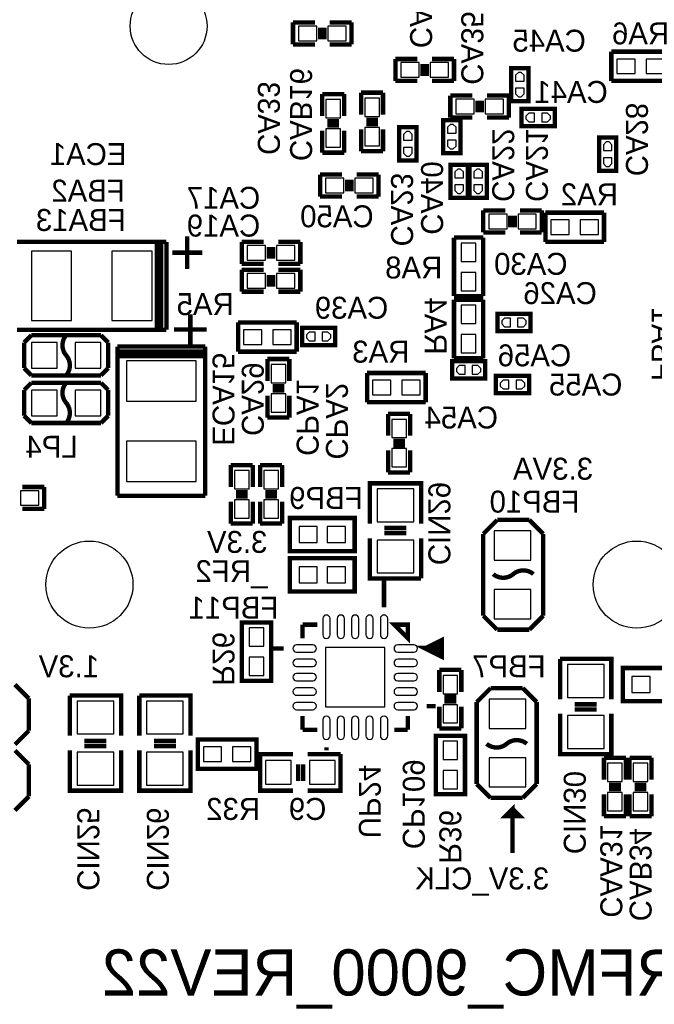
# Model space of a CAD drawing. Extents: x -70 to 514, y -134 to 276.
# Tile 5 of 18: x 27 to 49, y 13 to 47. Entities that reach past the tile are written whole.
import ezdxf
from ezdxf.enums import TextEntityAlignment as Align

# ---------------------------------------------------------------- set-up
doc = ezdxf.new("R2010")
doc.units = 0
for name, color, linetype in [('BOARD_GEOMETRY_SILKSCREEN_B', 1, 'CONTINUOUS'), ('PACKAGE_GEOMETRY_SILKSCREEN_B', 4, 'CONTINUOUS'), ('PIN_B', 5, 'CONTINUOUS'), ('REF_DES_SILKSCREEN_B', 6, 'CONTINUOUS')]:
    doc.layers.add(name, color=color, linetype=linetype)

msp = doc.modelspace()

# ---------------------------------------------------------------- linework, layer by layer
at = {"layer": 'BOARD_GEOMETRY_SILKSCREEN_B', "const_width": 0.1524}
msp.add_lwpolyline([(43.688, 18.288), (43.688, 19.812), (43.434, 19.558), (43.942, 19.558), (43.688, 19.812)], dxfattribs=at)
at = {"layer": 'PACKAGE_GEOMETRY_SILKSCREEN_B'}
for points, const_width in [([(36.83, 47.117), (36.068, 47.117)], 0.1524), ([(36.068, 47.117), (36.068, 46.355)], 0.1524), ([(38.1, 47.117), (37.338, 47.117)], 0.1524), ([(38.1, 46.355), (38.1, 47.117)], 0.1524), ([(37.0078, 46.5328), (37.0078, 46.9392)], 0.1524), ([(37.1602, 46.5328), (37.1602, 46.9392)], 0.1524), ([(36.068, 46.355), (36.83, 46.355)], 0.1524), ([(37.338, 46.355), (38.1, 46.355)], 0.1524), ([(47.117, 45.085), (47.117, 46.101)], 0.1524), ([(47.117, 46.101), (49.149, 46.101)], 0.1524), ([(40.386, 45.847), (39.624, 45.847)], 0.1524), ([(39.624, 45.847), (39.624, 45.085)], 0.1524), ([(41.656, 45.847), (40.894, 45.847)], 0.1524), ([(41.656, 45.085), (41.656, 45.847)], 0.1524), ([(40.5638, 45.2628), (40.5638, 45.6692)], 0.1524), ([(40.7162, 45.2628), (40.7162, 45.6692)], 0.1524), ([(44.241974, 44.382944), (44.241974, 45.533056), (43.642026, 45.533056), (43.642026, 44.382944), (44.241974, 44.382944)], 0.150114), ([(39.624, 45.085), (40.386, 45.085)], 0.1524), ([(40.894, 45.085), (41.656, 45.085)], 0.1524), ([(49.149, 45.085), (47.117, 45.085)], 0.1524), ([(37.846, 44.6278), (37.084, 44.6278)], 0.1524), ([(37.084, 44.6278), (37.084, 43.8658)], 0.1524), ([(37.846, 43.8658), (37.846, 44.6278)], 0.1524), ([(38.4302, 44.6786), (38.4302, 43.9166)], 0.1524), ([(39.1922, 44.6786), (38.4302, 44.6786)], 0.1524), ([(39.1922, 43.9166), (39.1922, 44.6786)], 0.1524), ([(42.291, 44.577), (41.529, 44.577)], 0.1524), ([(41.529, 44.577), (41.529, 43.815)], 0.1524), ([(42.4688, 44.3992), (42.4688, 43.9928)], 0.1524), ([(42.6212, 44.3992), (42.6212, 43.9928)], 0.1524), ([(43.561, 44.577), (42.799, 44.577)], 0.1524), ([(43.561, 43.815), (43.561, 44.577)], 0.1524), ([(44.001944, 43.515026), (45.152056, 43.515026), (45.152056, 44.114974), (44.001944, 44.114974), (44.001944, 43.515026)], 0.150114), ([(37.6682, 43.688), (37.2618, 43.688)], 0.1524), ([(38.608, 43.7388), (39.0144, 43.7388)], 0.1524), ([(41.279826, 43.7261), (41.279826, 42.575988), (41.879774, 42.575988), (41.879774, 43.7261), (41.279826, 43.7261)], 0.150114), ([(41.529, 43.815), (42.291, 43.815)], 0.1524), ([(42.799, 43.815), (43.561, 43.815)], 0.1524), ([(37.084, 43.3578), (37.084, 42.5958)], 0.1524), ([(37.6682, 43.5356), (37.2618, 43.5356)], 0.1524), ([(37.846, 42.5958), (37.846, 43.3578)], 0.1524), ([(38.4302, 43.4086), (38.4302, 42.6466)], 0.1524), ([(38.608, 43.5864), (39.0144, 43.5864)], 0.1524), ([(39.1922, 42.6466), (39.1922, 43.4086)], 0.1524), ([(40.355774, 42.325544), (40.355774, 43.475656), (39.755826, 43.475656), (39.755826, 42.325544), (40.355774, 42.325544)], 0.150114), ([(46.690026, 43.120056), (46.690026, 41.969944), (47.289974, 41.969944), (47.289974, 43.120056), (46.690026, 43.120056)], 0.150114), ([(37.084, 42.5958), (37.846, 42.5958)], 0.1524), ([(38.4302, 42.6466), (39.1922, 42.6466)], 0.1524), ([(42.133774, 41.026588), (42.133774, 42.1767), (41.533826, 42.1767), (41.533826, 41.026588), (42.133774, 41.026588)], 0.150114), ([(42.794174, 41.026588), (42.794174, 42.1767), (42.194226, 42.1767), (42.194226, 41.026588), (42.794174, 41.026588)], 0.150114), ([(37.7698, 41.8338), (37.0078, 41.8338)], 0.1524), ([(37.0078, 41.8338), (37.0078, 41.0718)], 0.1524), ([(37.9476, 41.656), (37.9476, 41.2496)], 0.1524), ([(38.1, 41.656), (38.1, 41.2496)], 0.1524), ([(39.0398, 41.8338), (38.2778, 41.8338)], 0.1524), ([(39.0398, 41.0718), (39.0398, 41.8338)], 0.1524), ([(37.0078, 41.0718), (37.7698, 41.0718)], 0.1524), ([(38.2778, 41.0718), (39.0398, 41.0718)], 0.1524), ([(43.434, 40.5892), (42.672, 40.5892)], 0.1524), ([(42.672, 40.5892), (42.672, 39.8272)], 0.1524), ([(43.6118, 40.005), (43.6118, 40.4114)], 0.1524), ([(43.7642, 40.005), (43.7642, 40.4114)], 0.1524), ([(44.704, 40.5892), (43.942, 40.5892)], 0.1524), ([(44.704, 39.8272), (44.704, 40.5892)], 0.1524), ([(44.831, 39.497), (44.831, 40.513)], 0.1524), ([(44.831, 40.513), (46.863, 40.513)], 0.1524), ([(46.863, 40.513), (46.863, 39.497)], 0.1524), ([(41.656, 39.645844), (42.672, 39.645844)], 0.1524), ([(41.656, 37.613844), (41.656, 39.645844)], 0.1524), ([(42.672, 39.8272), (43.434, 39.8272)], 0.1524), ([(42.672, 39.645844), (42.672, 37.613844)], 0.1524), ([(43.942, 39.8272), (44.704, 39.8272)], 0.1524), ([(31.6738, 39.497), (26.4922, 39.497)], 0.1524), ([(31.3436, 39.497), (31.3436, 36.449)], 0.1524), ([(31.496, 39.497), (31.3436, 39.497)], 0.1524), ([(31.496, 36.449), (31.496, 39.497)], 0.1524), ([(31.6738, 36.449), (31.6738, 39.497)], 0.1524), ([(35.052, 39.497), (34.29, 39.497)], 0.1524), ([(34.29, 39.497), (34.29, 38.735)], 0.1524), ([(35.2298, 39.3192), (35.2298, 38.9128)], 0.1524), ([(35.3822, 39.3192), (35.3822, 38.9128)], 0.1524), ([(36.322, 39.497), (35.56, 39.497)], 0.1524), ([(36.322, 38.735), (36.322, 39.497)], 0.1524), ([(46.863, 39.497), (44.831, 39.497)], 0.1524), ([(34.29, 38.735), (35.052, 38.735)], 0.1524), ([(35.56, 38.735), (36.322, 38.735)], 0.1524), ([(35.052, 38.5318), (34.29, 38.5318)], 0.1524), ([(34.29, 38.5318), (34.29, 37.7698)], 0.1524), ([(35.2298, 38.354), (35.2298, 37.9476)], 0.1524), ([(35.3822, 38.354), (35.3822, 37.9476)], 0.1524), ([(36.322, 38.5318), (35.56, 38.5318)], 0.1524), ([(36.322, 37.7698), (36.322, 38.5318)], 0.1524), ([(34.29, 37.7698), (35.052, 37.7698)], 0.1524), ([(35.56, 37.7698), (36.322, 37.7698)], 0.1524), ([(42.672, 37.613844), (41.656, 37.613844)], 0.1524), ([(41.656, 37.486844), (42.672, 37.486844)], 0.1524), ([(41.656, 35.454844), (41.656, 37.486844)], 0.1524), ([(42.672, 37.486844), (42.672, 35.454844)], 0.1524), ([(43.163744, 36.403026), (44.313856, 36.403026), (44.313856, 37.002974), (43.163744, 37.002974), (43.163744, 36.403026)], 0.150114), ([(34.163, 35.687), (34.163, 36.703)], 0.1524), ([(34.163, 36.703), (36.195, 36.703)], 0.1524), ([(36.195, 36.703), (36.195, 35.687)], 0.1524), ([(36.381944, 35.91687), (37.532056, 35.91687), (37.532056, 36.516818), (36.381944, 36.516818), (36.381944, 35.91687)], 0.150114), ([(26.4922, 36.449), (31.6738, 36.449)], 0.1524), ([(26.7335, 36.0045), (26.9875, 36.2585)], 0.1524), ([(26.9875, 36.2585), (29.4005, 36.2585)], 0.1524), ([(29.4005, 36.2585), (29.6545, 36.0045)], 0.1524), ([(26.7335, 35.1155), (26.7335, 36.0045)], 0.1524), ([(29.6545, 36.0045), (29.6545, 35.1155)], 0.1524), ([(33.02, 35.8648), (29.972, 35.8648)], 0.1524), ([(29.972, 35.8648), (29.972, 30.6832)], 0.1524), ([(33.02, 30.6832), (33.02, 35.8648)], 0.1524), ([(29.972, 35.687), (29.972, 35.5346)], 0.1524), ([(33.02, 35.687), (29.972, 35.687)], 0.1524), ([(29.972, 35.5346), (33.02, 35.5346)], 0.1524), ([(36.195, 35.687), (34.163, 35.687)], 0.1524), ([(35.941, 35.433), (35.179, 35.433)], 0.1524), ([(35.179, 35.433), (35.179, 34.671)], 0.1524), ([(35.941, 34.671), (35.941, 35.433)], 0.1524), ([(42.739056, 35.351974), (41.588944, 35.351974), (41.588944, 34.752026), (42.739056, 34.752026), (42.739056, 35.351974)], 0.150114), ([(42.672, 35.454844), (41.656, 35.454844)], 0.1524), ([(26.9875, 34.8615), (26.7335, 35.1155)], 0.1524), ([(29.4005, 34.8615), (26.9875, 34.8615)], 0.1524), ([(29.6545, 35.1155), (29.4005, 34.8615)], 0.1524), ([(38.640258, 33.930844), (38.640258, 34.946844)], 0.1524), ([(38.640258, 34.946844), (40.672258, 34.946844)], 0.1524), ([(40.672258, 34.946844), (40.672258, 33.930844)], 0.1524), ([(43.112944, 34.244026), (44.263056, 34.244026), (44.263056, 34.843974), (43.112944, 34.843974), (43.112944, 34.244026)], 0.150114), ([(26.7335, 34.3535), (26.9875, 34.6075)], 0.1524), ([(26.9875, 34.6075), (29.4005, 34.6075)], 0.1524), ([(29.4005, 34.6075), (29.6545, 34.3535)], 0.1524), ([(35.3568, 34.4932), (35.7632, 34.4932)], 0.1524), ([(26.7335, 33.4645), (26.7335, 34.3535)], 0.1524), ([(29.6545, 34.3535), (29.6545, 33.4645)], 0.1524), ([(35.179, 34.163), (35.179, 33.401)], 0.1524), ([(35.3568, 34.3408), (35.7632, 34.3408)], 0.1524), ([(35.941, 33.401), (35.941, 34.163)], 0.1524), ([(40.672258, 33.930844), (38.640258, 33.930844)], 0.1524), ([(26.9875, 33.2105), (26.7335, 33.4645)], 0.1524), ([(29.6545, 33.4645), (29.4005, 33.2105)], 0.1524), ([(40.132, 33.528), (39.37, 33.528)], 0.1524), ([(39.37, 33.528), (39.37, 32.766)], 0.1524), ([(40.132, 32.766), (40.132, 33.528)], 0.1524), ([(29.4005, 33.2105), (26.9875, 33.2105)], 0.1524), ([(35.179, 33.401), (35.941, 33.401)], 0.1524), ([(39.5478, 32.5882), (39.9542, 32.5882)], 0.1524), ([(39.5478, 32.4358), (39.9542, 32.4358)], 0.1524), ([(39.37, 32.258), (39.37, 31.496)], 0.1524), ([(40.132, 31.496), (40.132, 32.258)], 0.1524), ([(33.909, 31.75), (33.909, 30.988)], 0.1524), ([(34.671, 31.75), (33.909, 31.75)], 0.1524), ([(34.671, 30.988), (34.671, 31.75)], 0.1524), ([(34.925, 31.75), (34.925, 30.988)], 0.1524), ([(35.687, 31.75), (34.925, 31.75)], 0.1524), ([(35.687, 30.988), (35.687, 31.75)], 0.1524), ([(39.37, 31.496), (40.132, 31.496)], 0.1524), ([(40.513, 29.718), (40.513, 31.115), (40.386, 31.115), (38.735, 31.115), (38.735, 29.718)], 0.1524), ([(27.432, 30.988), (26.67, 30.988)], 0.1524), ([(27.432, 30.226), (27.432, 30.988)], 0.1524), ([(34.4932, 30.8102), (34.0868, 30.8102)], 0.1524), ([(35.5092, 30.8102), (35.1028, 30.8102)], 0.1524), ([(29.972, 30.6832), (33.02, 30.6832)], 0.1524), ([(33.909, 30.48), (33.909, 29.718)], 0.1524), ([(34.4932, 30.6578), (34.0868, 30.6578)], 0.1524), ([(34.671, 29.718), (34.671, 30.48)], 0.1524), ([(34.925, 30.48), (34.925, 29.718)], 0.1524), ([(35.5092, 30.6578), (35.1028, 30.6578)], 0.1524), ([(35.687, 29.718), (35.687, 30.48)], 0.1524), ([(26.67, 30.226), (27.432, 30.226)], 0.1524), ([(33.909, 29.718), (34.671, 29.718)], 0.1524), ([(34.925, 29.718), (35.687, 29.718)], 0.1524), ([(35.959034, 28.761944), (38.208966, 28.761944), (38.208966, 29.912056), (35.959034, 29.912056), (35.959034, 28.761944)], 0.1524), ([(43.1546, 29.845), (42.672, 29.3624)], 0.1524), ([(44.2722, 29.845), (43.1546, 29.845)], 0.1524), ([(44.7548, 29.3624), (44.2722, 29.845)], 0.1524), ([(40.005, 29.5656), (39.243, 29.5656)], 0.1524), ([(40.005, 29.3878), (39.243, 29.3878)], 0.1524), ([(42.672, 29.3624), (42.672, 26.543)], 0.1524), ([(44.7548, 26.5176), (44.7548, 29.3624)], 0.1524), ([(38.735, 29.21), (38.735, 27.813), (40.513, 27.813)], 0.1524), ([(40.513, 27.813), (40.513, 29.21)], 0.1524), ([(35.959034, 27.364944), (38.208966, 27.364944), (38.208966, 28.515056), (35.959034, 28.515056), (35.959034, 27.364944)], 0.1524), ([(39.226998, 27.813508), (39.226998, 26.81351)], 0.1524), ([(34.29, 26.289), (34.29, 24.257), (35.306, 24.257), (35.306, 26.289), (34.29, 26.289)], 0.1524), ([(42.672, 26.543), (42.672, 26.5176)], 0.1524), ([(42.672, 26.5176), (43.1546, 26.035)], 0.1524), ([(44.2722, 26.035), (44.7548, 26.5176)], 0.1524), ([(36.40201, 26.20899), (36.40201, 25.737566)], 0.1524), ([(36.40201, 26.20899), (36.907724, 26.20899)], 0.1524), ([(40.05199, 26.20899), (39.586916, 26.20899), (40.05199, 25.737566), (40.05199, 26.20899)], 0.1524), ([(43.1546, 26.035), (44.2722, 26.035)], 0.1524), ([(40.706548, 25.383998), (41.20642, 25.633934), (41.20642, 25.134062), (40.706548, 25.383998), (41.106598, 25.383998)], 0.199898), ([(35.747452, 25.383998), (35.24758, 25.383998)], 0.1524), ([(45.339, 25.019), (45.339, 23.622)], 0.1524), ([(47.117, 23.622), (47.117, 25.019), (45.339, 25.019)], 0.1524), ([(41.91, 24.638), (41.148, 24.638)], 0.1524), ([(41.148, 24.638), (41.148, 23.876)], 0.1524), ([(41.91, 23.876), (41.91, 24.638)], 0.1524), ([(49.765966, 24.705056), (47.516034, 24.705056), (47.516034, 23.554944), (49.765966, 23.554944), (49.765966, 24.705056)], 0.1524), ([(26.8986, 23.6474), (26.416, 24.13)], 0.1524), ([(42.926, 24.003), (42.4434, 23.5204)], 0.1524), ([(44.0436, 24.003), (42.926, 24.003)], 0.1524), ([(44.5262, 23.5204), (44.0436, 24.003)], 0.1524), ([(26.8986, 22.5298), (26.8986, 23.6474)], 0.1524), ([(30.099, 22.352), (30.099, 23.749), (28.321, 23.749)], 0.1524), ([(28.321, 23.749), (28.321, 22.352)], 0.1524), ([(32.512, 22.352), (32.512, 23.749), (30.734, 23.749)], 0.1524), ([(30.734, 23.749), (30.734, 22.352)], 0.1524), ([(41.7322, 23.6982), (41.3258, 23.6982)], 0.1524), ([(41.7322, 23.5458), (41.3258, 23.5458)], 0.1524), ([(42.4434, 23.5204), (42.4434, 20.6756)], 0.1524), ([(44.5262, 23.495254), (44.5262, 23.5204)], 0.1524), ([(41.021, 23.384002), (40.706548, 23.384002)], 0.1524), ([(41.148, 23.368), (41.148, 22.606)], 0.1524), ([(41.91, 22.606), (41.91, 23.368)], 0.1524), ([(44.5262, 20.6756), (44.5262, 23.495254)], 0.1524), ([(45.847, 23.4442), (46.609, 23.4442)], 0.1524), ([(45.847, 23.2664), (46.609, 23.2664)], 0.1524), ([(36.40201, 22.55901), (36.40201, 23.03272)], 0.1524), ([(40.05199, 22.55901), (40.05199, 23.03272)], 0.1524), ([(45.339, 23.114), (45.339, 21.717), (47.117, 21.717), (47.117, 23.114)], 0.1524), ([(26.416, 22.0472), (26.8986, 22.5298)], 0.1524), ([(36.40201, 22.55901), (36.907724, 22.55901)], 0.1524), ([(40.05199, 22.55901), (39.586916, 22.55901)], 0.1524), ([(41.148, 22.606), (41.91, 22.606)], 0.1524), ([(28.829, 22.1742), (29.591, 22.1742)], 0.1524), ([(31.242, 22.1742), (32.004, 22.1742)], 0.1524), ([(32.766, 21.209), (34.798, 21.209), (34.798, 22.225), (32.766, 22.225), (32.766, 21.209)], 0.1524), ([(41.021, 22.352), (41.021, 20.32), (42.037, 20.32), (42.037, 22.352), (41.021, 22.352)], 0.1524), ([(26.8986, 21.3614), (26.416, 21.844)], 0.1524), ([(28.321, 21.844), (28.321, 20.447), (28.448, 20.447), (30.099, 20.447), (30.099, 21.844)], 0.1524), ([(28.829, 21.9964), (29.591, 21.9964)], 0.1524), ([(30.734, 21.844), (30.734, 20.447), (30.861, 20.447), (32.512, 20.447), (32.512, 21.844)], 0.1524), ([(31.242, 21.9964), (32.004, 21.9964)], 0.1524), ([(37.227002, 21.95449), (37.227002, 21.844)], 0.1524), ([(36.068, 21.717), (34.925, 21.717), (34.925, 20.447), (36.068, 20.447)], 0.1524), ([(37.719, 21.717), (36.576, 21.717)], 0.1524), ([(36.576, 20.447), (37.719, 20.447), (37.719, 21.717)], 0.1524), ([(46.863, 21.59), (46.863, 20.828)], 0.1524), ([(47.625, 21.59), (46.863, 21.59)], 0.1524), ([(47.625, 20.828), (47.625, 21.59)], 0.1524), ([(47.752, 21.59), (47.752, 20.828)], 0.1524), ([(48.514, 21.59), (47.752, 21.59)], 0.1524), ([(48.514, 20.828), (48.514, 21.59)], 0.1524), ([(26.8986, 20.2438), (26.8986, 21.3614)], 0.1524), ([(36.2458, 21.3614), (36.2458, 20.7772)], 0.1524), ([(36.4236, 21.3614), (36.4236, 20.7772)], 0.1524), ([(42.4434, 20.6756), (42.926, 20.193)], 0.1524), ([(44.0436, 20.193), (44.5262, 20.6756)], 0.1524), ([(47.4472, 20.6502), (47.0408, 20.6502)], 0.1524), ([(47.4472, 20.4978), (47.0408, 20.4978)], 0.1524), ([(48.3362, 20.6502), (47.9298, 20.6502)], 0.1524), ([(48.3362, 20.4978), (47.9298, 20.4978)], 0.1524), ([(26.416, 19.7612), (26.8986, 20.2438)], 0.1524), ([(42.926, 20.193), (44.0436, 20.193)], 0.1524), ([(46.863, 20.32), (46.863, 19.558)], 0.1524), ([(47.625, 19.558), (47.625, 20.32)], 0.1524), ([(47.752, 20.32), (47.752, 19.558)], 0.1524), ([(48.514, 19.558), (48.514, 20.32)], 0.1524), ([(46.863, 19.558), (47.625, 19.558)], 0.1524), ([(47.752, 19.558), (48.514, 19.558)], 0.1524)]:
    msp.add_lwpolyline(points, dxfattribs=dict(at, const_width=const_width))
at = {"layer": 'PACKAGE_GEOMETRY_SILKSCREEN_B', "const_width": 0.1524}
for points in [[(28.194, 36.2585, 0.366409), (28.194, 35.559746)], [(28.194, 35.559746), (28.194, 35.56, -0.366409), (28.194, 34.861246)], [(28.194, 34.6075, 0.366409), (28.194, 33.908746)], [(28.194, 33.908746), (28.194, 33.909, -0.366409), (28.194, 33.210246)], [(43.0149, 27.9654, 0.366105), (43.713654, 27.9654)], [(43.713654, 27.9654), (43.7134, 27.9654, -0.366409), (44.412154, 27.9654)], [(44.1833, 22.0726, 0.366105), (43.484546, 22.0726)], [(43.484546, 22.0726), (43.4848, 22.0726, -0.366409), (42.786046, 22.0726)]]:
    msp.add_lwpolyline(points, format="xyb", dxfattribs=at)
at = {"layer": 'PIN_B'}
for points in [[(36.2585, 46.99), (36.2585, 46.482), (36.8935, 46.482), (36.8935, 46.99)], [(37.2745, 46.99), (37.2745, 46.482), (37.9095, 46.482), (37.9095, 46.99)], [(47.9425, 45.339), (47.9425, 45.847), (47.3075, 45.847), (47.3075, 45.339)], [(48.9585, 45.339), (48.9585, 45.847), (48.3235, 45.847), (48.3235, 45.339)], [(39.8145, 45.72), (39.8145, 45.212), (40.4495, 45.212), (40.4495, 45.72)], [(40.8305, 45.72), (40.8305, 45.212), (41.4655, 45.212), (41.4655, 45.72)], [(44.092114, 45.082968), (44.092114, 45.28312), (43.992038, 45.383196), (43.891962, 45.383196), (43.791886, 45.28312), (43.791886, 45.082968)], [(43.791886, 44.833032), (43.791886, 44.63288), (43.891962, 44.532804), (43.992038, 44.532804), (44.092114, 44.63288), (44.092114, 44.833032)], [(37.211, 43.8023), (37.719, 43.8023), (37.719, 44.4373), (37.211, 44.4373)], [(39.0652, 44.4881), (38.5572, 44.4881), (38.5572, 43.8531), (39.0652, 43.8531)], [(42.3545, 43.942), (42.3545, 44.45), (41.7195, 44.45), (41.7195, 43.942)], [(43.3705, 43.942), (43.3705, 44.45), (42.7355, 44.45), (42.7355, 43.942)], [(44.452032, 43.965114), (44.25188, 43.965114), (44.151804, 43.865038), (44.151804, 43.764962), (44.25188, 43.664886), (44.452032, 43.664886)], [(44.701968, 43.664886), (44.90212, 43.664886), (45.002196, 43.764962), (45.002196, 43.865038), (44.90212, 43.965114), (44.701968, 43.965114)], [(37.211, 42.7863), (37.719, 42.7863), (37.719, 43.4213), (37.211, 43.4213)], [(39.0652, 43.4721), (38.5572, 43.4721), (38.5572, 42.8371), (39.0652, 42.8371)], [(41.729914, 43.276012), (41.729914, 43.476164), (41.629838, 43.57624), (41.529762, 43.57624), (41.429686, 43.476164), (41.429686, 43.276012)], [(40.205914, 43.025568), (40.205914, 43.22572), (40.105838, 43.325796), (40.005762, 43.325796), (39.905686, 43.22572), (39.905686, 43.025568)], [(39.905686, 42.775632), (39.905686, 42.57548), (40.005762, 42.475404), (40.105838, 42.475404), (40.205914, 42.57548), (40.205914, 42.775632)], [(41.429686, 43.026076), (41.429686, 42.825924), (41.529762, 42.725848), (41.629838, 42.725848), (41.729914, 42.825924), (41.729914, 43.026076)], [(47.140114, 42.669968), (47.140114, 42.87012), (47.040038, 42.970196), (46.939962, 42.970196), (46.839886, 42.87012), (46.839886, 42.669968)], [(46.839886, 42.420032), (46.839886, 42.21988), (46.939962, 42.119804), (47.040038, 42.119804), (47.140114, 42.21988), (47.140114, 42.420032)], [(37.8333, 41.1988), (37.8333, 41.7068), (37.1983, 41.7068), (37.1983, 41.1988)], [(38.8493, 41.1988), (38.8493, 41.7068), (38.2143, 41.7068), (38.2143, 41.1988)], [(41.983914, 41.726612), (41.983914, 41.926764), (41.883838, 42.02684), (41.783762, 42.02684), (41.683686, 41.926764), (41.683686, 41.726612)], [(42.644314, 41.726612), (42.644314, 41.926764), (42.544238, 42.02684), (42.444162, 42.02684), (42.344086, 41.926764), (42.344086, 41.726612)], [(41.683686, 41.476676), (41.683686, 41.276524), (41.783762, 41.176448), (41.883838, 41.176448), (41.983914, 41.276524), (41.983914, 41.476676)], [(42.344086, 41.476676), (42.344086, 41.276524), (42.444162, 41.176448), (42.544238, 41.176448), (42.644314, 41.276524), (42.644314, 41.476676)], [(42.8625, 40.4622), (42.8625, 39.9542), (43.4975, 39.9542), (43.4975, 40.4622)], [(43.8785, 40.4622), (43.8785, 39.9542), (44.5135, 39.9542), (44.5135, 40.4622)], [(45.6565, 39.751), (45.6565, 40.259), (45.0215, 40.259), (45.0215, 39.751)], [(46.6725, 39.751), (46.6725, 40.259), (46.0375, 40.259), (46.0375, 39.751)], [(35.1155, 38.862), (35.1155, 39.37), (34.4805, 39.37), (34.4805, 38.862)], [(36.1315, 38.862), (36.1315, 39.37), (35.4965, 39.37), (35.4965, 38.862)], [(42.418, 39.455344), (41.91, 39.455344), (41.91, 38.820344), (42.418, 38.820344)], [(28.3845, 36.7665), (28.3845, 39.1795), (26.9875, 39.1795), (26.9875, 36.7665)], [(31.1785, 36.7665), (31.1785, 39.1795), (29.7815, 39.1795), (29.7815, 36.7665)], [(35.1155, 37.8968), (35.1155, 38.4048), (34.4805, 38.4048), (34.4805, 37.8968)], [(36.1315, 37.8968), (36.1315, 38.4048), (35.4965, 38.4048), (35.4965, 37.8968)], [(42.418, 38.439344), (41.91, 38.439344), (41.91, 37.804344), (42.418, 37.804344)], [(42.418, 37.296344), (41.91, 37.296344), (41.91, 36.661344), (42.418, 36.661344)], [(43.613832, 36.853114), (43.41368, 36.853114), (43.313604, 36.753038), (43.313604, 36.652962), (43.41368, 36.552886), (43.613832, 36.552886)], [(43.863768, 36.552886), (44.06392, 36.552886), (44.163996, 36.652962), (44.163996, 36.753038), (44.06392, 36.853114), (43.863768, 36.853114)], [(34.3535, 36.449), (34.3535, 35.941), (34.9885, 35.941), (34.9885, 36.449)], [(35.3695, 36.449), (35.3695, 35.941), (36.0045, 35.941), (36.0045, 36.449)], [(36.832032, 36.366958), (36.63188, 36.366958), (36.531804, 36.266882), (36.531804, 36.166806), (36.63188, 36.06673), (36.832032, 36.06673)], [(37.081968, 36.06673), (37.28212, 36.06673), (37.382196, 36.166806), (37.382196, 36.266882), (37.28212, 36.366958), (37.081968, 36.366958)], [(42.418, 36.280344), (41.91, 36.280344), (41.91, 35.645344), (42.418, 35.645344)], [(26.9875, 36.0045), (26.9875, 35.1155), (27.8765, 35.1155), (27.8765, 36.0045)], [(28.5115, 36.0045), (28.5115, 35.1155), (29.4005, 35.1155), (29.4005, 36.0045)], [(32.7025, 35.3695), (30.2895, 35.3695), (30.2895, 33.9725), (32.7025, 33.9725)], [(35.814, 35.2425), (35.306, 35.2425), (35.306, 34.6075), (35.814, 34.6075)], [(42.039032, 35.202114), (41.83888, 35.202114), (41.738804, 35.102038), (41.738804, 35.001962), (41.83888, 34.901886), (42.039032, 34.901886)], [(42.288968, 34.901886), (42.48912, 34.901886), (42.589196, 35.001962), (42.589196, 35.102038), (42.48912, 35.202114), (42.288968, 35.202114)], [(38.830758, 34.692844), (38.830758, 34.184844), (39.465758, 34.184844), (39.465758, 34.692844)], [(39.846758, 34.692844), (39.846758, 34.184844), (40.481758, 34.184844), (40.481758, 34.692844)], [(43.563032, 34.694114), (43.36288, 34.694114), (43.262804, 34.594038), (43.262804, 34.493962), (43.36288, 34.393886), (43.563032, 34.393886)], [(43.812968, 34.393886), (44.01312, 34.393886), (44.113196, 34.493962), (44.113196, 34.594038), (44.01312, 34.694114), (43.812968, 34.694114)], [(26.9875, 34.3535), (26.9875, 33.4645), (27.8765, 33.4645), (27.8765, 34.3535)], [(28.5115, 34.3535), (28.5115, 33.4645), (29.4005, 33.4645), (29.4005, 34.3535)], [(35.814, 34.2265), (35.306, 34.2265), (35.306, 33.5915), (35.814, 33.5915)], [(40.005, 33.3375), (39.497, 33.3375), (39.497, 32.7025), (40.005, 32.7025)], [(32.7025, 32.5755), (30.2895, 32.5755), (30.2895, 31.1785), (32.7025, 31.1785)], [(40.005, 32.3215), (39.497, 32.3215), (39.497, 31.6865), (40.005, 31.6865)], [(34.036, 30.9245), (34.544, 30.9245), (34.544, 31.5595), (34.036, 31.5595)], [(35.052, 30.9245), (35.56, 30.9245), (35.56, 31.5595), (35.052, 31.5595)], [(26.6065, 30.861), (26.6065, 30.353), (27.2415, 30.353), (27.2415, 30.861)], [(38.989, 29.7815), (40.259, 29.7815), (40.259, 30.9245), (38.989, 30.9245)], [(34.036, 29.9085), (34.544, 29.9085), (34.544, 30.5435), (34.036, 30.5435)], [(35.052, 29.9085), (35.56, 29.9085), (35.56, 30.5435), (35.052, 30.5435)], [(36.276534, 29.6164), (36.276534, 29.0576), (36.911534, 29.0576), (36.911534, 29.6164)], [(37.256466, 29.6164), (37.256466, 29.0576), (37.891466, 29.0576), (37.891466, 29.6164)], [(44.323, 29.464), (43.053, 29.464), (43.053, 28.448), (44.323, 28.448)], [(38.989, 28.0035), (40.259, 28.0035), (40.259, 29.1465), (38.989, 29.1465)], [(36.276534, 28.2194), (36.276534, 27.6606), (36.911534, 27.6606), (36.911534, 28.2194)], [(37.256466, 28.2194), (37.256466, 27.6606), (37.891466, 27.6606), (37.891466, 28.2194)], [(44.323, 27.432), (43.053, 27.432), (43.053, 26.416), (44.323, 26.416)], [(35.052, 26.0985), (34.544, 26.0985), (34.544, 25.4635), (35.052, 25.4635)], [(39.2557, 25.4127), (37.1983, 25.4127), (37.1983, 23.3553), (39.2557, 23.3553)], [(35.052, 25.0825), (34.544, 25.0825), (34.544, 24.4475), (35.052, 24.4475)], [(46.863, 24.8285), (45.593, 24.8285), (45.593, 23.6855), (46.863, 23.6855)], [(41.275, 23.8125), (41.783, 23.8125), (41.783, 24.4475), (41.275, 24.4475)], [(48.468534, 23.8506), (48.468534, 24.4094), (47.833534, 24.4094), (47.833534, 23.8506)], [(42.8752, 22.606), (44.1452, 22.606), (44.1452, 23.622), (42.8752, 23.622)], [(29.845, 23.5585), (28.575, 23.5585), (28.575, 22.4155), (29.845, 22.4155)], [(32.258, 23.5585), (30.988, 23.5585), (30.988, 22.4155), (32.258, 22.4155)], [(41.275, 22.7965), (41.783, 22.7965), (41.783, 23.4315), (41.275, 23.4315)], [(46.863, 23.0505), (45.593, 23.0505), (45.593, 21.9075), (46.863, 21.9075)], [(32.9565, 21.971), (32.9565, 21.463), (33.5915, 21.463), (33.5915, 21.971)], [(33.9725, 21.971), (33.9725, 21.463), (34.6075, 21.463), (34.6075, 21.971)], [(41.783, 22.1615), (41.275, 22.1615), (41.275, 21.5265), (41.783, 21.5265)], [(29.845, 21.7805), (28.575, 21.7805), (28.575, 20.6375), (29.845, 20.6375)], [(32.258, 21.7805), (30.988, 21.7805), (30.988, 20.6375), (32.258, 20.6375)], [(42.8752, 20.574), (44.1452, 20.574), (44.1452, 21.59), (42.8752, 21.59)], [(36.0045, 20.6756), (36.0045, 21.4884), (35.1155, 21.4884), (35.1155, 20.6756)], [(37.5285, 20.6756), (37.5285, 21.4884), (36.6395, 21.4884), (36.6395, 20.6756)], [(46.99, 20.7645), (47.498, 20.7645), (47.498, 21.3995), (46.99, 21.3995)], [(47.879, 20.7645), (48.387, 20.7645), (48.387, 21.3995), (47.879, 21.3995)], [(41.783, 21.1455), (41.275, 21.1455), (41.275, 20.5105), (41.783, 20.5105)], [(46.99, 19.7485), (47.498, 19.7485), (47.498, 20.3835), (46.99, 20.3835)], [(47.879, 19.7485), (48.387, 19.7485), (48.387, 20.3835), (47.879, 20.3835)]]:
    msp.add_lwpolyline(points, close=True, dxfattribs=at)
for points in [[(37.354002, 25.858978), (37.354002, 26.417778, 1), (37.100002, 26.417778), (37.100002, 25.858978, 1)], [(37.853874, 25.858978), (37.853874, 26.417778, 1), (37.599874, 26.417778), (37.599874, 25.858978, 1)], [(38.354, 25.858978), (38.354, 26.417778, 1), (38.1, 26.417778), (38.1, 25.858978, 1)], [(38.854126, 25.858978), (38.854126, 26.417778, 1), (38.600126, 26.417778), (38.600126, 25.858978, 1)], [(39.353998, 25.858978), (39.353998, 26.417778, 1), (39.099998, 26.417778), (39.099998, 25.858978, 1)], [(36.193222, 25.256998), (36.752022, 25.256998, 1), (36.752022, 25.510998), (36.193222, 25.510998, 1)], [(39.701978, 25.256998), (40.260778, 25.256998, 1), (40.260778, 25.510998), (39.701978, 25.510998, 1)], [(36.193222, 24.757126), (36.752022, 24.757126, 1), (36.752022, 25.011126), (36.193222, 25.011126, 1)], [(39.701978, 24.757126), (40.260778, 24.757126, 1), (40.260778, 25.011126), (39.701978, 25.011126, 1)], [(36.193222, 24.257), (36.752022, 24.257, 1), (36.752022, 24.511), (36.193222, 24.511, 1)], [(39.701978, 24.257), (40.260778, 24.257, 1), (40.260778, 24.511), (39.701978, 24.511, 1)], [(36.193222, 23.756874), (36.752022, 23.756874, 1), (36.752022, 24.010874), (36.193222, 24.010874, 1)], [(39.701978, 23.756874), (40.260778, 23.756874, 1), (40.260778, 24.010874), (39.701978, 24.010874, 1)], [(36.193222, 23.257002), (36.752022, 23.257002, 1), (36.752022, 23.511002), (36.193222, 23.511002, 1)], [(39.701978, 23.257002), (40.260778, 23.257002, 1), (40.260778, 23.511002), (39.701978, 23.511002, 1)], [(37.354002, 22.350222), (37.354002, 22.909022, 1), (37.100002, 22.909022), (37.100002, 22.350222, 1)], [(37.853874, 22.350222), (37.853874, 22.909022, 1), (37.599874, 22.909022), (37.599874, 22.350222, 1)], [(38.354, 22.350222), (38.354, 22.909022, 1), (38.1, 22.909022), (38.1, 22.350222, 1)], [(38.854126, 22.350222), (38.854126, 22.909022, 1), (38.600126, 22.909022), (38.600126, 22.350222, 1)], [(39.353998, 22.350222), (39.353998, 22.909022, 1), (39.099998, 22.909022), (39.099998, 22.350222, 1)]]:
    msp.add_lwpolyline(points, format="xyb", close=True, dxfattribs=at)
for centre, radius in [((31.75, 46.99), 1.3335), ((29.000196, 27.598878), 1.5113), ((48.000158, 27.598878), 1.5113)]:
    msp.add_circle(centre, radius, dxfattribs=at)

# ---------------------------------------------------------------- texts
at = {"layer": 'BOARD_GEOMETRY_SILKSCREEN_B', "text_generation_flag": 2, "width": 1.000333}
for s, p in [('3.3VA', (46.482, 31.242)), ('3.3V', (35.179, 28.702)), ('_RF2', (35.179, 27.686)), ('1.3V', (29.337, 24.384)), ('3.3V_CLK', (44.958, 17.018))]:
    msp.add_text(s, height=0.762, dxfattribs=at).set_placement(p)
at = {"layer": 'PACKAGE_GEOMETRY_SILKSCREEN_B', "text_generation_flag": 2}
for s, p in [('+', (33.02, 38.354)), ('RFMC_9000_REV22', (49.53, 13.335))]:
    msp.add_text(s, height=1.6002, dxfattribs=at).set_placement(p)
msp.add_text('+', height=1.6002, rotation=90, dxfattribs=at).set_placement((33.274, 37.084))
at = {"layer": 'REF_DES_SILKSCREEN_B', "text_generation_flag": 2, "width": 1.000333}
for s, p in [('CA37', (40.132, 47.498)), ('CA35', (41.91, 46.228)), ('CAB16', (35.9664, 43.9166)), ('CA33', (34.8488, 43.7896)), ('CA28', (47.625, 43.053)), ('CA22', (42.983912, 42.160444)), ('CA21', (44.152312, 42.160444)), ('CA40', (40.513, 41.021)), ('CA23', (39.4716, 40.6146)), ('RA4', (40.64, 36.576)), ('FBA1', (48.514, 35.941)), ('ECA15', (33.274, 34.036)), ('CA29', (34.29, 34.036)), ('CPA1', (36.195, 33.401)), ('CPA2', (37.211, 33.274)), ('CIN29', (40.767, 29.718)), ('R26', (33.274, 25.019)), ('CIN30', (45.466, 19.685)), ('CIN25', (28.582112, 18.415)), ('CIN26', (30.995112, 18.415)), ('CAA31', (46.736, 17.653)), ('CAB34', (47.752, 17.526))]:
    msp.add_text(s, height=0.762, rotation=270, dxfattribs=at).set_placement(p, align=Align.CENTER)
for s, p in [('CA45', (44.958, 46.101)), ('RA6', (48.133, 46.355)), ('CA41', (45.72, 44.323)), ('ECA1', (28.956, 42.164)), ('FBA2', (28.956, 40.894)), ('CA17', (33.655, 40.647112)), ('RA2', (46.355, 40.767)), ('CA50', (37.592, 40.005)), ('FBA13', (28.702, 39.878)), ('CA19', (33.655, 39.681912)), ('RA8', (40.259, 38.227)), ('CA30', (44.323, 38.354)), ('CA26', (45.339, 37.338)), ('RA5', (33.02, 36.957)), ('CA39', (38.1, 36.83)), ('RA3', (39.116, 35.306)), ('CA56', (44.45, 35.179)), ('CA55', (46.228, 34.163)), ('CA54', (41.91, 33.02)), ('LP4', (27.686, 32.004)), ('FBP9', (37.211, 30.226)), ('FBP10', (44.45, 30.099)), ('FBP7', (43.561, 24.384)), ('C9', (36.576, 19.431))]:
    msp.add_text(s, height=0.762, dxfattribs=at).set_placement(p, align=Align.CENTER)
for s, p in [('FBP11', (35.56, 26.416)), ('R32', (34.925, 19.431))]:
    msp.add_text(s, height=0.762, dxfattribs=at).set_placement(p)
for s, p in [('UP24', (38.354, 18.796)), ('CP109', (39.878, 18.415)), ('R36', (41.148, 17.907))]:
    msp.add_text(s, height=0.762, rotation=270, dxfattribs=at).set_placement(p)

doc.saveas('drawing.dxf')
